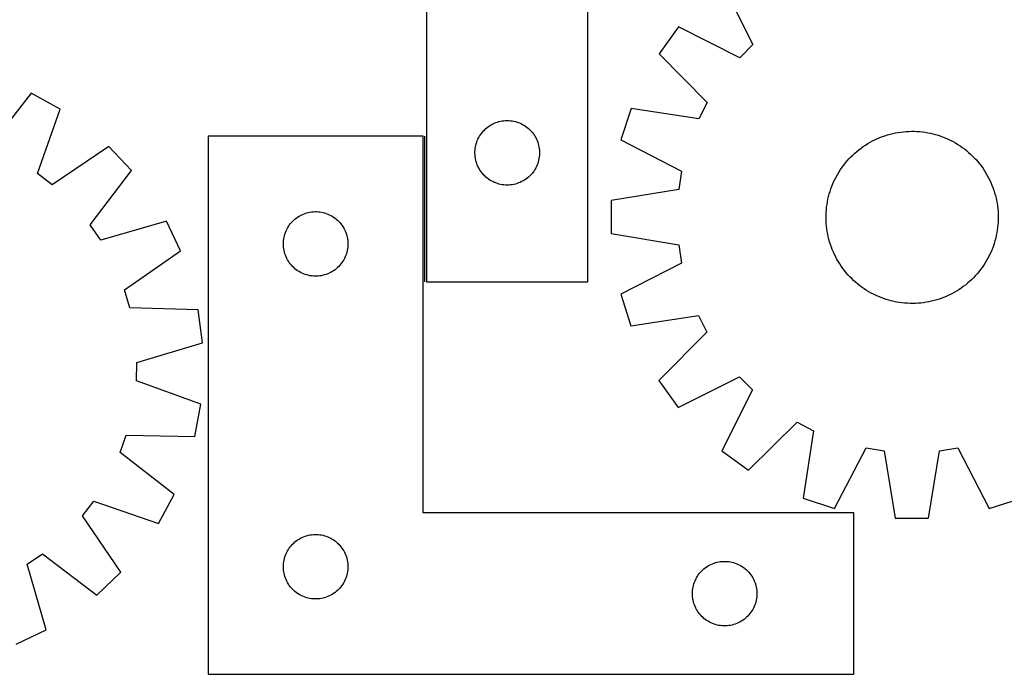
# Model space of a CAD drawing. Header units: millimetres. Extents: x 7 to 1493, y 7 to 2993.
# Tile 9 of 14: x 739 to 1196, y 2116 to 2420. Entities that reach past the tile are written whole.
import ezdxf

# ---------------------------------------------------------------- set-up
doc = ezdxf.new("R2010")
doc.units = ezdxf.units.MM
doc.layers.add('COMMON', color=5, linetype='CONTINUOUS', true_color=0x0000ff)
doc.layers.add('CUT', color=7, linetype='CONTINUOUS', true_color=0x000000)

msp = doc.modelspace()

# ---------------------------------------------------------------- linework, layer by layer
at = {"layer": 'COMMON'}
msp.add_line((927.030611, 2297.918968), (927.030611, 2365.574297), dxfattribs=at)
at = {"layer": 'CUT'}
for p, q in [((927.780611, 2597.918968), (927.780611, 2297.918968)), ((1002.780611, 2297.918968), (1002.780611, 2497.918968)), ((1065.09882, 2436.559173), (1079.337841, 2408.165071)), ((1044.90081, 2416.397173), (1035.846014, 2403.957671)), ((1073.269457, 2402.107506), (1044.90081, 2416.397173)), ((1079.337841, 2408.165071), (1073.269457, 2402.107506)), ((1035.846014, 2403.957671), (1058.162388, 2381.353375)), ((744.064818, 2385.607303), (724.576842, 2360.523573)), ((757.582737, 2378.259078), (744.064818, 2385.607303)), ((1022.866965, 2378.540942), (1018.09936, 2363.912186)), ((1054.262902, 2373.717055), (1022.866965, 2378.540942)), ((1058.162388, 2381.353375), (1054.262902, 2373.717055)), ((747.130209, 2348.263755), (757.582737, 2378.259078)), ((955.378329, 2369.185947), (955.971469, 2369.680765)), ((955.971469, 2369.680765), (956.589294, 2370.144393)), ((956.589294, 2370.144393), (957.230168, 2370.575602)), ((957.230168, 2370.575602), (957.89239, 2370.973247)), ((957.89239, 2370.973247), (958.574204, 2371.336274)), ((958.574204, 2371.336274), (959.273802, 2371.663722)), ((959.273802, 2371.663722), (959.98933, 2371.95472)), ((959.98933, 2371.95472), (960.718888, 2372.208499)), ((960.718888, 2372.208499), (961.460544, 2372.424384)), ((961.460544, 2372.424384), (962.21233, 2372.601803)), ((962.21233, 2372.601803), (962.972252, 2372.740287)), ((962.972252, 2372.740287), (963.738296, 2372.839466)), ((963.738296, 2372.839466), (964.50843, 2372.89908)), ((964.50843, 2372.89908), (965.280611, 2372.918968)), ((965.280611, 2372.918968), (966.052792, 2372.89908)), ((966.052792, 2372.89908), (966.822926, 2372.839466)), ((966.822926, 2372.839466), (967.588969, 2372.740287)), ((967.588969, 2372.740287), (968.348892, 2372.601803)), ((968.348892, 2372.601803), (969.100678, 2372.424384)), ((969.100678, 2372.424384), (969.842333, 2372.208499)), ((969.842333, 2372.208499), (970.571892, 2371.95472)), ((970.571892, 2371.95472), (971.287419, 2371.663722)), ((971.287419, 2371.663722), (971.987018, 2371.336274)), ((971.987018, 2371.336274), (972.668832, 2370.973247)), ((972.668832, 2370.973247), (973.331054, 2370.575602)), ((973.331054, 2370.575602), (973.971927, 2370.144393)), ((973.971927, 2370.144393), (974.589753, 2369.680765)), ((974.589753, 2369.680765), (975.182893, 2369.185947)), ((926.28061, 2365.574297), (826.28061, 2365.574297)), ((826.28061, 2365.574297), (826.28061, 2115.574297)), ((926.28061, 2190.574297), (926.28061, 2365.574297)), ((951.695077, 2364.277684), (952.040429, 2364.968619)), ((952.040429, 2364.968619), (952.420891, 2365.64086)), ((952.420891, 2365.64086), (952.835456, 2366.292624)), ((952.835456, 2366.292624), (953.283022, 2366.922182)), ((953.283022, 2366.922182), (953.762404, 2367.527866)), ((953.762404, 2367.527866), (954.27233, 2368.108068)), ((954.27233, 2368.108068), (954.811449, 2368.661251)), ((954.811449, 2368.661251), (955.378329, 2369.185947)), ((975.182893, 2369.185947), (975.749773, 2368.661251)), ((975.749773, 2368.661251), (976.288891, 2368.108068)), ((976.288891, 2368.108068), (976.798818, 2367.527866)), ((976.798818, 2367.527866), (977.278199, 2366.922182)), ((977.278199, 2366.922182), (977.725766, 2366.292624)), ((977.725766, 2366.292624), (978.14033, 2365.64086)), ((978.14033, 2365.64086), (978.520793, 2364.968619)), ((978.520793, 2364.968619), (978.866145, 2364.277684)), ((1137.250211, 2364.50965), (1138.407769, 2364.998595)), ((1138.407769, 2364.998595), (1139.580113, 2365.450939)), ((1139.580113, 2365.450939), (1140.766088, 2365.866235)), ((1140.766088, 2365.866235), (1141.964522, 2366.244074)), ((1141.964522, 2366.244074), (1143.174233, 2366.584083)), ((1143.174233, 2366.584083), (1144.394027, 2366.885926)), ((1144.394027, 2366.885926), (1145.6227, 2367.149306)), ((1145.6227, 2367.149306), (1146.85904, 2367.373962)), ((1146.85904, 2367.373962), (1148.101827, 2367.559673)), ((1148.101827, 2367.559673), (1149.349833, 2367.706255)), ((1149.349833, 2367.706255), (1150.601828, 2367.813564)), ((1150.601828, 2367.813564), (1151.856576, 2367.881495)), ((1151.856576, 2367.881495), (1153.112839, 2367.909979)), ((1153.112839, 2367.909979), (1154.369376, 2367.898988)), ((1154.369376, 2367.898988), (1155.624948, 2367.848535)), ((1155.624948, 2367.848535), (1156.878316, 2367.758668)), ((1156.878316, 2367.758668), (1158.128243, 2367.629475)), ((1158.128243, 2367.629475), (1159.373494, 2367.461086)), ((1159.373494, 2367.461086), (1160.612842, 2367.253665)), ((1160.612842, 2367.253665), (1161.845063, 2367.007418)), ((1161.845063, 2367.007418), (1163.068942, 2366.722588)), ((1163.068942, 2366.722588), (1164.28327, 2366.399454)), ((1164.28327, 2366.399454), (1165.486848, 2366.038338)), ((1165.486848, 2366.038338), (1166.67849, 2365.639594)), ((1166.67849, 2365.639594), (1167.857019, 2365.203617)), ((1167.857019, 2365.203617), (1169.021272, 2364.730836)), ((780.215596, 2360.874616), (753.93013, 2343.040687)), ((790.801174, 2349.708772), (780.215596, 2360.874616)), ((950.404771, 2359.844944), (950.523642, 2360.60818)), ((950.523642, 2360.60818), (950.681645, 2361.364284)), ((950.681645, 2361.364284), (950.878363, 2362.111253)), ((950.878363, 2362.111253), (951.113272, 2362.847104)), ((951.113272, 2362.847104), (951.385751, 2363.569887)), ((951.385751, 2363.569887), (951.695077, 2364.277684)), ((978.866145, 2364.277684), (979.17547, 2363.569887)), ((979.17547, 2363.569887), (979.447949, 2362.847104)), ((979.447949, 2362.847104), (979.682859, 2362.111253)), ((979.682859, 2362.111253), (979.879576, 2361.364284)), ((979.879576, 2361.364284), (980.03758, 2360.60818)), ((980.03758, 2360.60818), (980.156451, 2359.844944)), ((1018.09936, 2363.912186), (1046.308605, 2349.310362)), ((1129.655181, 2360.107164), (1130.678201, 2360.836847)), ((1130.678201, 2360.836847), (1131.723636, 2361.534036)), ((1131.723636, 2361.534036), (1132.790455, 2362.198043)), ((1132.790455, 2362.198043), (1133.877603, 2362.828213)), ((1133.877603, 2362.828213), (1134.98401, 2363.423923)), ((1134.98401, 2363.423923), (1136.108583, 2363.984587)), ((1136.108583, 2363.984587), (1137.250211, 2364.50965)), ((1169.021272, 2364.730836), (1170.1701, 2364.221719)), ((1170.1701, 2364.221719), (1171.30237, 2363.676767)), ((1171.30237, 2363.676767), (1172.416963, 2363.096518)), ((1172.416963, 2363.096518), (1173.512781, 2362.481546)), ((1173.512781, 2362.481546), (1174.588741, 2361.832457)), ((1174.588741, 2361.832457), (1175.643782, 2361.149891)), ((1175.643782, 2361.149891), (1176.676862, 2360.434523)), ((1176.676862, 2360.434523), (1177.686962, 2359.687057)), ((950.285584, 2358.305187), (950.325348, 2359.0766)), ((950.285584, 2357.532749), (950.285584, 2358.305187)), ((950.325348, 2356.761336), (950.285584, 2357.532749)), ((950.325348, 2359.0766), (950.404771, 2359.844944)), ((950.404771, 2355.992993), (950.325348, 2356.761336)), ((950.523642, 2355.229757), (950.404771, 2355.992993)), ((980.156451, 2355.992993), (980.03758, 2355.229757)), ((980.156451, 2359.844944), (980.235874, 2359.0766)), ((980.235874, 2356.761336), (980.156451, 2355.992993)), ((980.235874, 2359.0766), (980.275638, 2358.305187)), ((980.275638, 2357.532749), (980.235874, 2356.761336)), ((980.275638, 2358.305187), (980.275638, 2357.532749)), ((1124.042644, 2355.089174), (1124.910814, 2355.997627)), ((1124.910814, 2355.997627), (1125.807092, 2356.878362)), ((1125.807092, 2356.878362), (1126.730591, 2357.73051)), ((1126.730591, 2357.73051), (1127.680402, 2358.553229)), ((1127.680402, 2358.553229), (1128.655586, 2359.345708)), ((1128.655586, 2359.345708), (1129.655181, 2360.107164)), ((1177.686962, 2359.687057), (1178.673085, 2358.908233)), ((1178.673085, 2358.908233), (1179.634258, 2358.098818)), ((1179.634258, 2358.098818), (1180.569533, 2357.259611)), ((1180.569533, 2357.259611), (1181.477986, 2356.39144)), ((1181.477986, 2356.39144), (1182.358721, 2355.495163)), ((950.681645, 2354.473652), (950.523642, 2355.229757)), ((950.878363, 2353.726684), (950.681645, 2354.473652)), ((951.113272, 2352.990832), (950.878363, 2353.726684)), ((951.385751, 2352.26805), (951.113272, 2352.990832)), ((951.695077, 2351.560252), (951.385751, 2352.26805)), ((952.040429, 2350.869317), (951.695077, 2351.560252)), ((978.866145, 2351.560252), (978.520793, 2350.869317)), ((979.17547, 2352.26805), (978.866145, 2351.560252)), ((979.447949, 2352.990832), (979.17547, 2352.26805)), ((979.682859, 2353.726684), (979.447949, 2352.990832)), ((979.879576, 2354.473652), (979.682859, 2353.726684)), ((980.03758, 2355.229757), (979.879576, 2354.473652)), ((1120.152363, 2350.163423), (1120.867732, 2351.196503)), ((1120.867732, 2351.196503), (1121.615197, 2352.206603)), ((1121.615197, 2352.206603), (1122.394022, 2353.192727)), ((1122.394022, 2353.192727), (1123.203437, 2354.1539)), ((1123.203437, 2354.1539), (1124.042644, 2355.089174)), ((1182.358721, 2355.495163), (1183.210868, 2354.571663)), ((1183.210868, 2354.571663), (1184.033587, 2353.621853)), ((1184.033587, 2353.621853), (1184.826066, 2352.646669)), ((1184.826066, 2352.646669), (1185.587523, 2351.647073)), ((1185.587523, 2351.647073), (1186.317206, 2350.624053)), ((753.93013, 2343.040687), (747.130209, 2348.263755)), ((771.591165, 2324.411533), (790.801174, 2349.708772)), ((952.420891, 2350.197076), (952.040429, 2350.869317)), ((952.835456, 2349.545312), (952.420891, 2350.197076)), ((953.283022, 2348.915754), (952.835456, 2349.545312)), ((953.762404, 2348.31007), (953.283022, 2348.915754)), ((954.27233, 2347.729868), (953.762404, 2348.31007)), ((954.811449, 2347.176685), (954.27233, 2347.729868)), ((955.378329, 2346.651989), (954.811449, 2347.176685)), ((955.971469, 2346.157171), (955.378329, 2346.651989)), ((975.182893, 2346.651989), (974.589753, 2346.157171)), ((975.749773, 2347.176685), (975.182893, 2346.651989)), ((976.288891, 2347.729868), (975.749773, 2347.176685)), ((976.798818, 2348.31007), (976.288891, 2347.729868)), ((977.278199, 2348.915754), (976.798818, 2348.31007)), ((977.725766, 2349.545312), (977.278199, 2348.915754)), ((978.14033, 2350.197076), (977.725766, 2349.545312)), ((978.520793, 2350.869317), (978.14033, 2350.197076)), ((1046.308605, 2349.310362), (1044.959726, 2340.842783)), ((1117.625488, 2345.822011), (1118.205736, 2346.936605)), ((1118.205736, 2346.936605), (1118.820708, 2348.032422)), ((1118.820708, 2348.032422), (1119.469798, 2349.108382)), ((1119.469798, 2349.108382), (1120.152363, 2350.163423)), ((1186.317206, 2350.624053), (1187.014395, 2349.578618)), ((1187.014395, 2349.578618), (1187.678402, 2348.5118)), ((1187.678402, 2348.5118), (1188.308572, 2347.424651)), ((1188.308572, 2347.424651), (1188.904282, 2346.318244)), ((956.589294, 2345.693543), (955.971469, 2346.157171)), ((957.230168, 2345.262335), (956.589294, 2345.693543)), ((957.89239, 2344.86469), (957.230168, 2345.262335)), ((958.574204, 2344.501662), (957.89239, 2344.86469)), ((959.273802, 2344.174215), (958.574204, 2344.501662)), ((959.98933, 2343.883216), (959.273802, 2344.174215)), ((960.718888, 2343.629437), (959.98933, 2343.883216)), ((961.460544, 2343.413552), (960.718888, 2343.629437)), ((962.21233, 2343.236133), (961.460544, 2343.413552)), ((962.972252, 2343.09765), (962.21233, 2343.236133)), ((963.738296, 2342.99847), (962.972252, 2343.09765)), ((964.50843, 2342.938857), (963.738296, 2342.99847)), ((965.280611, 2342.918968), (964.50843, 2342.938857)), ((966.052792, 2342.938857), (965.280611, 2342.918968)), ((966.822926, 2342.99847), (966.052792, 2342.938857)), ((967.588969, 2343.09765), (966.822926, 2342.99847)), ((968.348892, 2343.236133), (967.588969, 2343.09765)), ((969.100678, 2343.413552), (968.348892, 2343.236133)), ((969.842333, 2343.629437), (969.100678, 2343.413552)), ((970.571892, 2343.883216), (969.842333, 2343.629437)), ((971.287419, 2344.174215), (970.571892, 2343.883216)), ((971.987018, 2344.501662), (971.287419, 2344.174215)), ((972.668832, 2344.86469), (971.987018, 2344.501662)), ((973.331054, 2345.262335), (972.668832, 2344.86469)), ((973.971927, 2345.693543), (973.331054, 2345.262335)), ((974.589753, 2346.157171), (973.971927, 2345.693543)), ((1115.66266, 2341.198131), (1116.098638, 2342.37666)), ((1116.098638, 2342.37666), (1116.571418, 2343.540913)), ((1116.571418, 2343.540913), (1117.080536, 2344.689742)), ((1117.080536, 2344.689742), (1117.625488, 2345.822011)), ((1188.904282, 2346.318244), (1189.464946, 2345.193672)), ((1189.464946, 2345.193672), (1189.990009, 2344.052043)), ((1189.990009, 2344.052043), (1190.478954, 2342.894486)), ((1190.478954, 2342.894486), (1190.931298, 2341.722141)), ((1044.959726, 2340.842783), (1013.609753, 2335.728694)), ((1114.294836, 2336.364705), (1114.579667, 2337.588583)), ((1114.579667, 2337.588583), (1114.9028, 2338.802911)), ((1114.9028, 2338.802911), (1115.263917, 2340.00649)), ((1115.263917, 2340.00649), (1115.66266, 2341.198131)), ((1190.931298, 2341.722141), (1191.346594, 2340.536167)), ((1191.346594, 2340.536167), (1191.724433, 2339.337732)), ((1191.724433, 2339.337732), (1192.064442, 2338.128021)), ((1192.064442, 2338.128021), (1192.366285, 2336.908227)), ((1013.609753, 2335.728694), (1013.596025, 2320.34265)), ((1113.672779, 2332.647884), (1113.841168, 2333.893136)), ((1113.841168, 2333.893136), (1114.048589, 2335.132484)), ((1114.048589, 2335.132484), (1114.294836, 2336.364705)), ((1192.366285, 2336.908227), (1192.629665, 2335.679554)), ((1192.629665, 2335.679554), (1192.854321, 2334.443214)), ((1192.854321, 2334.443214), (1193.040032, 2333.200428)), ((1193.040032, 2333.200428), (1193.186614, 2331.952421)), ((867.906954, 2328.019452), (868.558718, 2328.434016)), ((868.558718, 2328.434016), (869.230959, 2328.814479)), ((869.230959, 2328.814479), (869.921894, 2329.159831)), ((869.921894, 2329.159831), (870.629691, 2329.469156)), ((870.629691, 2329.469156), (871.352474, 2329.741635)), ((871.352474, 2329.741635), (872.088325, 2329.976545)), ((872.088325, 2329.976545), (872.835294, 2330.173262)), ((872.835294, 2330.173262), (873.591398, 2330.331266)), ((873.591398, 2330.331266), (874.354634, 2330.450137)), ((874.354634, 2330.450137), (875.122978, 2330.52956)), ((875.122978, 2330.52956), (875.894391, 2330.569324)), ((875.894391, 2330.569324), (876.666829, 2330.569324)), ((876.666829, 2330.569324), (877.438242, 2330.52956)), ((877.438242, 2330.52956), (878.206585, 2330.450137)), ((878.206585, 2330.450137), (878.969821, 2330.331266)), ((878.969821, 2330.331266), (879.725926, 2330.173262)), ((879.725926, 2330.173262), (880.472894, 2329.976545)), ((880.472894, 2329.976545), (881.208746, 2329.741635)), ((881.208746, 2329.741635), (881.931528, 2329.469156)), ((881.931528, 2329.469156), (882.639326, 2329.159831)), ((882.639326, 2329.159831), (883.330261, 2328.814479)), ((883.330261, 2328.814479), (884.002502, 2328.434016)), ((884.002502, 2328.434016), (884.654266, 2328.019452)), ((1113.392276, 2327.63248), (1113.403266, 2328.889017)), ((1113.403266, 2328.889017), (1113.45372, 2330.14459)), ((1113.45372, 2330.14459), (1113.543587, 2331.397957)), ((1113.543587, 2331.397957), (1113.672779, 2332.647884)), ((1193.186614, 2331.952421), (1193.293923, 2330.700426)), ((1193.293923, 2330.700426), (1193.361853, 2329.445678)), ((1193.361853, 2329.445678), (1193.390337, 2328.189416)), ((776.444258, 2317.342809), (771.591165, 2324.411533)), ((806.954208, 2326.181228), (776.444258, 2317.342809)), ((813.571256, 2312.290756), (806.954208, 2326.181228)), ((863.623976, 2323.62474), (864.055185, 2324.265613)), ((864.055185, 2324.265613), (864.518813, 2324.883439)), ((864.518813, 2324.883439), (865.013631, 2325.476579)), ((865.013631, 2325.476579), (865.538327, 2326.043459)), ((865.538327, 2326.043459), (866.09151, 2326.582577)), ((866.09151, 2326.582577), (866.671712, 2327.092503)), ((866.671712, 2327.092503), (867.277396, 2327.571885)), ((867.277396, 2327.571885), (867.906954, 2328.019452)), ((884.654266, 2328.019452), (885.283824, 2327.571885)), ((885.283824, 2327.571885), (885.889508, 2327.092503)), ((885.889508, 2327.092503), (886.46971, 2326.582577)), ((886.46971, 2326.582577), (887.022893, 2326.043459)), ((887.022893, 2326.043459), (887.547589, 2325.476579)), ((887.547589, 2325.476579), (888.042407, 2324.883439)), ((888.042407, 2324.883439), (888.506035, 2324.265613)), ((888.506035, 2324.265613), (888.937243, 2323.62474)), ((1113.42076, 2326.376218), (1113.392276, 2327.63248)), ((1113.48869, 2325.12147), (1113.42076, 2326.376218)), ((1113.595999, 2323.869475), (1113.48869, 2325.12147)), ((1113.742581, 2322.621468), (1113.595999, 2323.869475)), ((1193.239026, 2324.423938), (1193.109834, 2323.174012)), ((1193.328893, 2325.677306), (1193.239026, 2324.423938)), ((1193.379347, 2326.932878), (1193.328893, 2325.677306)), ((1193.390337, 2328.189416), (1193.379347, 2326.932878)), ((861.597775, 2318.642578), (861.775194, 2319.394364)), ((861.775194, 2319.394364), (861.991079, 2320.136019)), ((861.991079, 2320.136019), (862.244858, 2320.865578)), ((862.244858, 2320.865578), (862.535856, 2321.581105)), ((862.535856, 2321.581105), (862.863304, 2322.280704)), ((862.863304, 2322.280704), (863.226331, 2322.962518)), ((863.226331, 2322.962518), (863.623976, 2323.62474)), ((888.937243, 2323.62474), (889.334888, 2322.962518)), ((889.334888, 2322.962518), (889.697916, 2322.280704)), ((889.697916, 2322.280704), (890.025363, 2321.581105)), ((890.025363, 2321.581105), (890.316362, 2320.865578)), ((890.316362, 2320.865578), (890.570141, 2320.136019)), ((890.570141, 2320.136019), (890.786026, 2319.394364)), ((890.786026, 2319.394364), (890.963445, 2318.642578)), ((1013.596025, 2320.34265), (1044.936822, 2315.172626)), ((1113.928292, 2321.378682), (1113.742581, 2322.621468)), ((1114.152948, 2320.142342), (1113.928292, 2321.378682)), ((1114.416328, 2318.913668), (1114.152948, 2320.142342)), ((1192.487777, 2319.457191), (1192.202946, 2318.233313)), ((1192.734024, 2320.689412), (1192.487777, 2319.457191)), ((1192.941445, 2321.92876), (1192.734024, 2320.689412)), ((1193.109834, 2323.174012), (1192.941445, 2321.92876)), ((861.28061, 2315.574297), (861.300498, 2316.346478)), ((861.300498, 2314.802115), (861.28061, 2315.574297)), ((861.300498, 2316.346478), (861.360112, 2317.116612)), ((861.360112, 2314.031982), (861.300498, 2314.802115)), ((861.360112, 2317.116612), (861.459291, 2317.882655)), ((861.459291, 2317.882655), (861.597775, 2318.642578)), ((890.963445, 2318.642578), (891.101928, 2317.882655)), ((891.101928, 2317.882655), (891.201108, 2317.116612)), ((891.201108, 2317.116612), (891.260721, 2316.346478)), ((891.260721, 2314.802115), (891.201108, 2314.031982)), ((891.260721, 2316.346478), (891.28061, 2315.574297)), ((891.28061, 2315.574297), (891.260721, 2314.802115)), ((1044.936822, 2315.172626), (1046.270589, 2306.702653)), ((1114.718171, 2317.693874), (1114.416328, 2318.913668)), ((1115.05818, 2316.484163), (1114.718171, 2317.693874)), ((1115.436019, 2315.285729), (1115.05818, 2316.484163)), ((1115.851315, 2314.099754), (1115.436019, 2315.285729)), ((1191.119953, 2314.623764), (1190.683976, 2313.445235)), ((1191.518697, 2315.815406), (1191.119953, 2314.623764)), ((1191.879813, 2317.018985), (1191.518697, 2315.815406)), ((1192.202946, 2318.233313), (1191.879813, 2317.018985)), ((787.484175, 2294.167871), (813.571256, 2312.290756)), ((861.459291, 2313.265938), (861.360112, 2314.031982)), ((861.597775, 2312.506016), (861.459291, 2313.265938)), ((861.775194, 2311.75423), (861.597775, 2312.506016)), ((861.991079, 2311.012574), (861.775194, 2311.75423)), ((862.244858, 2310.283015), (861.991079, 2311.012574)), ((862.535856, 2309.567488), (862.244858, 2310.283015)), ((890.316362, 2310.283015), (890.025363, 2309.567488)), ((890.570141, 2311.012574), (890.316362, 2310.283015)), ((890.786026, 2311.75423), (890.570141, 2311.012574)), ((890.963445, 2312.506016), (890.786026, 2311.75423)), ((891.101928, 2313.265938), (890.963445, 2312.506016)), ((891.201108, 2314.031982), (891.101928, 2313.265938)), ((1116.303659, 2312.92741), (1115.851315, 2314.099754)), ((1116.792604, 2311.769852), (1116.303659, 2312.92741)), ((1117.317667, 2310.628224), (1116.792604, 2311.769852)), ((1117.878331, 2309.503651), (1117.317667, 2310.628224)), ((1189.157126, 2309.999884), (1188.576877, 2308.885291)), ((1189.702077, 2311.132154), (1189.157126, 2309.999884)), ((1190.211195, 2312.280982), (1189.702077, 2311.132154)), ((1190.683976, 2313.445235), (1190.211195, 2312.280982)), ((862.863304, 2308.86789), (862.535856, 2309.567488)), ((863.226331, 2308.186076), (862.863304, 2308.86789)), ((863.623976, 2307.523854), (863.226331, 2308.186076)), ((864.055185, 2306.88298), (863.623976, 2307.523854)), ((864.518813, 2306.265155), (864.055185, 2306.88298)), ((865.013631, 2305.672015), (864.518813, 2306.265155)), ((865.538327, 2305.105134), (865.013631, 2305.672015)), ((887.547589, 2305.672015), (887.022893, 2305.105134)), ((888.042407, 2306.265155), (887.547589, 2305.672015)), ((888.506035, 2306.88298), (888.042407, 2306.265155)), ((888.937243, 2307.523854), (888.506035, 2306.88298)), ((889.334888, 2308.186076), (888.937243, 2307.523854)), ((889.697916, 2308.86789), (889.334888, 2308.186076)), ((890.025363, 2309.567488), (889.697916, 2308.86789)), ((1046.270589, 2306.702653), (1018.035332, 2292.15119)), ((1118.474042, 2308.397245), (1117.878331, 2309.503651)), ((1119.104211, 2307.310096), (1118.474042, 2308.397245)), ((1119.768218, 2306.243277), (1119.104211, 2307.310096)), ((1120.465407, 2305.197842), (1119.768218, 2306.243277)), ((1186.63025, 2305.658473), (1185.914881, 2304.625393)), ((1187.312816, 2306.713513), (1186.63025, 2305.658473)), ((1187.961905, 2307.789473), (1187.312816, 2306.713513)), ((1188.576877, 2308.885291), (1187.961905, 2307.789473)), ((866.09151, 2304.566016), (865.538327, 2305.105134)), ((866.671712, 2304.05609), (866.09151, 2304.566016)), ((867.277396, 2303.576708), (866.671712, 2304.05609)), ((867.906954, 2303.129142), (867.277396, 2303.576708)), ((868.558718, 2302.714577), (867.906954, 2303.129142)), ((869.230959, 2302.334115), (868.558718, 2302.714577)), ((869.921894, 2301.988763), (869.230959, 2302.334115)), ((870.629691, 2301.679437), (869.921894, 2301.988763)), ((871.352474, 2301.406958), (870.629691, 2301.679437)), ((872.088325, 2301.172049), (871.352474, 2301.406958)), ((872.835294, 2300.975331), (872.088325, 2301.172049)), ((873.591398, 2300.817327), (872.835294, 2300.975331)), ((874.354634, 2300.698457), (873.591398, 2300.817327)), ((878.969821, 2300.817327), (878.206585, 2300.698457)), ((879.725926, 2300.975331), (878.969821, 2300.817327)), ((880.472894, 2301.172049), (879.725926, 2300.975331)), ((881.208746, 2301.406958), (880.472894, 2301.172049)), ((881.931528, 2301.679437), (881.208746, 2301.406958)), ((882.639326, 2301.988763), (881.931528, 2301.679437)), ((883.330261, 2302.334115), (882.639326, 2301.988763)), ((884.002502, 2302.714577), (883.330261, 2302.334115)), ((884.654266, 2303.129142), (884.002502, 2302.714577)), ((885.283824, 2303.576708), (884.654266, 2303.129142)), ((885.889508, 2304.05609), (885.283824, 2303.576708)), ((886.46971, 2304.566016), (885.889508, 2304.05609)), ((887.022893, 2305.105134), (886.46971, 2304.566016)), ((1121.19509, 2304.174822), (1120.465407, 2305.197842)), ((1121.956547, 2303.175227), (1121.19509, 2304.174822)), ((1122.749026, 2302.200043), (1121.956547, 2303.175227)), ((1123.571745, 2301.250233), (1122.749026, 2302.200043)), ((1124.423892, 2300.326733), (1123.571745, 2301.250233)), ((1183.579176, 2301.667996), (1182.739969, 2300.732721)), ((1184.388591, 2302.629169), (1183.579176, 2301.667996)), ((1185.167416, 2303.615292), (1184.388591, 2302.629169)), ((1185.914881, 2304.625393), (1185.167416, 2303.615292)), ((875.122978, 2300.619034), (874.354634, 2300.698457)), ((875.894391, 2300.57927), (875.122978, 2300.619034)), ((876.666829, 2300.57927), (875.894391, 2300.57927)), ((877.438242, 2300.619034), (876.666829, 2300.57927)), ((878.206585, 2300.698457), (877.438242, 2300.619034)), ((927.780611, 2297.918968), (1002.780611, 2297.918968)), ((1125.304627, 2299.430456), (1124.423892, 2300.326733)), ((1126.21308, 2298.562285), (1125.304627, 2299.430456)), ((1127.148355, 2297.723078), (1126.21308, 2298.562285)), ((1128.109528, 2296.913663), (1127.148355, 2297.723078)), ((1129.095651, 2296.134838), (1128.109528, 2296.913663)), ((1178.127027, 2296.476188), (1177.127432, 2295.714731)), ((1179.102211, 2297.268667), (1178.127027, 2296.476188)), ((1180.052022, 2298.091386), (1179.102211, 2297.268667)), ((1180.975521, 2298.943534), (1180.052022, 2298.091386)), ((1181.871799, 2299.824268), (1180.975521, 2298.943534)), ((1182.739969, 2300.732721), (1181.871799, 2299.824268)), ((789.915384, 2285.945427), (787.484175, 2294.167871)), ((1018.035332, 2292.15119), (1022.776825, 2277.513951)), ((1130.105751, 2295.387373), (1129.095651, 2296.134838)), ((1131.138832, 2294.672005), (1130.105751, 2295.387373)), ((1132.193872, 2293.989439), (1131.138832, 2294.672005)), ((1133.269832, 2293.340349), (1132.193872, 2293.989439)), ((1134.36565, 2292.725377), (1133.269832, 2293.340349)), ((1135.480243, 2292.145129), (1134.36565, 2292.725377)), ((1136.612513, 2291.600177), (1135.480243, 2292.145129)), ((1170.674031, 2291.837309), (1169.532402, 2291.312245)), ((1171.798603, 2292.397972), (1170.674031, 2291.837309)), ((1172.90501, 2292.993683), (1171.798603, 2292.397972)), ((1173.992159, 2293.623853), (1172.90501, 2292.993683)), ((1175.058977, 2294.28786), (1173.992159, 2293.623853)), ((1176.104412, 2294.985049), (1175.058977, 2294.28786)), ((1177.127432, 2295.714731), (1176.104412, 2294.985049)), ((1137.761341, 2291.09106), (1136.612513, 2291.600177)), ((1138.925594, 2290.618279), (1137.761341, 2291.09106)), ((1140.104123, 2290.182302), (1138.925594, 2290.618279)), ((1141.295765, 2289.783558), (1140.104123, 2290.182302)), ((1142.499344, 2289.422441), (1141.295765, 2289.783558)), ((1143.713671, 2289.099308), (1142.499344, 2289.422441)), ((1144.93755, 2288.814477), (1143.713671, 2289.099308)), ((1146.169771, 2288.56823), (1144.93755, 2288.814477)), ((1147.409119, 2288.36081), (1146.169771, 2288.56823)), ((1148.654371, 2288.19242), (1147.409119, 2288.36081)), ((1149.904297, 2288.063228), (1148.654371, 2288.19242)), ((1151.157665, 2287.973361), (1149.904297, 2288.063228)), ((1152.413237, 2287.922907), (1151.157665, 2287.973361)), ((1153.669774, 2287.911917), (1152.413237, 2287.922907)), ((1154.926037, 2287.940401), (1153.669774, 2287.911917)), ((1156.180785, 2288.008331), (1154.926037, 2287.940401)), ((1157.43278, 2288.11564), (1156.180785, 2288.008331)), ((1158.680786, 2288.262223), (1157.43278, 2288.11564)), ((1159.923573, 2288.447934), (1158.680786, 2288.262223)), ((1161.159913, 2288.67259), (1159.923573, 2288.447934)), ((1162.388586, 2288.935969), (1161.159913, 2288.67259)), ((1163.60838, 2289.237812), (1162.388586, 2288.935969)), ((1164.818091, 2289.577821), (1163.60838, 2289.237812)), ((1166.016525, 2289.95566), (1164.818091, 2289.577821)), ((1167.2025, 2290.370957), (1166.016525, 2289.95566)), ((1168.374845, 2290.8233), (1167.2025, 2290.370957)), ((1169.532402, 2291.312245), (1168.374845, 2290.8233)), ((821.663294, 2284.92317), (789.915384, 2285.945427)), ((823.664088, 2269.667766), (821.663294, 2284.92317)), ((1022.776825, 2277.513951), (1054.181321, 2282.281805)), ((1054.181321, 2282.281805), (1058.067173, 2274.638538)), ((1058.067173, 2274.638538), (1035.710498, 2252.074101)), ((793.25352, 2260.493229), (823.664088, 2269.667766)), ((793.024862, 2251.921935), (793.25352, 2260.493229)), ((822.903024, 2241.139068), (793.024862, 2251.921935)), ((1035.710498, 2252.074101), (1044.743082, 2239.618461)), ((1044.743082, 2239.618461), (1073.137184, 2253.857482)), ((1073.137184, 2253.857482), (1079.194748, 2247.789099)), ((1079.194748, 2247.789099), (1064.905081, 2219.420451)), ((820.091713, 2226.012036), (822.903024, 2241.139068)), ((1077.344583, 2210.365655), (1099.948879, 2232.682029)), ((1099.948879, 2232.682029), (1107.585199, 2228.782544)), ((1107.585199, 2228.782544), (1102.761313, 2197.386606)), ((785.468314, 2218.60279), (788.334456, 2226.683916)), ((788.334456, 2226.683916), (820.091713, 2226.012036)), ((810.552045, 2199.114814), (785.468314, 2218.60279)), ((1064.905081, 2219.420451), (1077.344583, 2210.365655)), ((1117.390068, 2192.619001), (1131.991892, 2220.828246)), ((1131.991892, 2220.828246), (1140.459471, 2219.479367)), ((1140.459471, 2219.479367), (1145.573561, 2188.129394)), ((1160.959605, 2188.115666), (1166.129629, 2219.456464)), ((1166.129629, 2219.456464), (1174.599602, 2220.79023)), ((1174.599602, 2220.79023), (1189.151064, 2192.554974)), ((767.985428, 2189.249502), (773.208497, 2196.049423)), ((773.208497, 2196.049423), (803.20382, 2185.596895)), ((803.20382, 2185.596895), (810.552045, 2199.114814)), ((1102.761313, 2197.386606), (1117.390068, 2192.619001)), ((1189.151064, 2192.554974), (1203.788304, 2197.296467)), ((785.819358, 2162.964036), (767.985428, 2189.249502)), ((1126.28061, 2190.574297), (926.28061, 2190.574297)), ((1126.28061, 2115.574297), (1126.28061, 2190.574297)), ((1145.573561, 2188.129394), (1160.959605, 2188.115666)), ((866.671712, 2177.092503), (867.277396, 2177.571885)), ((867.277396, 2177.571885), (867.906954, 2178.019452)), ((867.906954, 2178.019452), (868.558718, 2178.434016)), ((868.558718, 2178.434016), (869.230959, 2178.814479)), ((869.230959, 2178.814479), (869.921894, 2179.159831)), ((869.921894, 2179.159831), (870.629691, 2179.469156)), ((870.629691, 2179.469156), (871.352474, 2179.741635)), ((871.352474, 2179.741635), (872.088325, 2179.976545)), ((872.088325, 2179.976545), (872.835294, 2180.173262)), ((872.835294, 2180.173262), (873.591398, 2180.331266)), ((873.591398, 2180.331266), (874.354634, 2180.450137)), ((874.354634, 2180.450137), (875.122978, 2180.52956)), ((875.122978, 2180.52956), (875.894391, 2180.569324)), ((875.894391, 2180.569324), (876.666829, 2180.569324)), ((876.666829, 2180.569324), (877.438242, 2180.52956)), ((877.438242, 2180.52956), (878.206585, 2180.450137)), ((878.206585, 2180.450137), (878.969821, 2180.331266)), ((878.969821, 2180.331266), (879.725926, 2180.173262)), ((879.725926, 2180.173262), (880.472894, 2179.976545)), ((880.472894, 2179.976545), (881.208746, 2179.741635)), ((881.208746, 2179.741635), (881.931528, 2179.469156)), ((881.931528, 2179.469156), (882.639326, 2179.159831)), ((882.639326, 2179.159831), (883.330261, 2178.814479)), ((883.330261, 2178.814479), (884.002502, 2178.434016)), ((884.002502, 2178.434016), (884.654266, 2178.019452)), ((884.654266, 2178.019452), (885.283824, 2177.571885)), ((885.283824, 2177.571885), (885.889508, 2177.092503)), ((862.863304, 2172.280704), (863.226331, 2172.962518)), ((863.226331, 2172.962518), (863.623976, 2173.62474)), ((863.623976, 2173.62474), (864.055185, 2174.265613)), ((864.055185, 2174.265613), (864.518813, 2174.883439)), ((864.518813, 2174.883439), (865.013631, 2175.476579)), ((865.013631, 2175.476579), (865.538327, 2176.043459)), ((865.538327, 2176.043459), (866.09151, 2176.582577)), ((866.09151, 2176.582577), (866.671712, 2177.092503)), ((885.889508, 2177.092503), (886.46971, 2176.582577)), ((886.46971, 2176.582577), (887.022893, 2176.043459)), ((887.022893, 2176.043459), (887.547589, 2175.476579)), ((887.547589, 2175.476579), (888.042407, 2174.883439)), ((888.042407, 2174.883439), (888.506035, 2174.265613)), ((888.506035, 2174.265613), (888.937243, 2173.62474)), ((888.937243, 2173.62474), (889.334888, 2172.962518)), ((889.334888, 2172.962518), (889.697916, 2172.280704)), ((742.28755, 2166.735374), (749.356275, 2171.588467)), ((749.356275, 2171.588467), (774.653514, 2152.378458)), ((861.459291, 2167.882655), (861.597775, 2168.642578)), ((861.597775, 2168.642578), (861.775194, 2169.394364)), ((861.775194, 2169.394364), (861.991079, 2170.136019)), ((861.991079, 2170.136019), (862.244858, 2170.865578)), ((862.244858, 2170.865578), (862.535856, 2171.581105)), ((862.535856, 2171.581105), (862.863304, 2172.280704)), ((889.697916, 2172.280704), (890.025363, 2171.581105)), ((890.025363, 2171.581105), (890.316362, 2170.865578)), ((890.316362, 2170.865578), (890.570141, 2170.136019)), ((890.570141, 2170.136019), (890.786026, 2169.394364)), ((890.786026, 2169.394364), (890.963445, 2168.642578)), ((890.963445, 2168.642578), (891.101928, 2167.882655)), ((751.12597, 2136.225424), (742.28755, 2166.735374)), ((861.28061, 2165.574297), (861.300498, 2166.346478)), ((861.300498, 2164.802115), (861.28061, 2165.574297)), ((861.300498, 2166.346478), (861.360112, 2167.116612)), ((861.360112, 2164.031982), (861.300498, 2164.802115)), ((861.360112, 2167.116612), (861.459291, 2167.882655)), ((861.459291, 2163.265938), (861.360112, 2164.031982)), ((891.101928, 2167.882655), (891.201108, 2167.116612)), ((891.201108, 2164.031982), (891.101928, 2163.265938)), ((891.201108, 2167.116612), (891.260721, 2166.346478)), ((891.260721, 2164.802115), (891.201108, 2164.031982)), ((891.260721, 2166.346478), (891.28061, 2165.574297)), ((891.28061, 2165.574297), (891.260721, 2164.802115)), ((1055.013631, 2162.976579), (1055.538327, 2163.543459)), ((1055.538327, 2163.543459), (1056.09151, 2164.082577)), ((1056.09151, 2164.082577), (1056.671712, 2164.592503)), ((1056.671712, 2164.592503), (1057.277396, 2165.071885)), ((1057.277396, 2165.071885), (1057.906954, 2165.519452)), ((1057.906954, 2165.519452), (1058.558718, 2165.934016)), ((1058.558718, 2165.934016), (1059.230959, 2166.314479)), ((1059.230959, 2166.314479), (1059.921894, 2166.659831)), ((1059.921894, 2166.659831), (1060.629691, 2166.969156)), ((1060.629691, 2166.969156), (1061.352474, 2167.241635)), ((1061.352474, 2167.241635), (1062.088325, 2167.476545)), ((1062.088325, 2167.476545), (1062.835294, 2167.673262)), ((1062.835294, 2167.673262), (1063.591398, 2167.831266)), ((1063.591398, 2167.831266), (1064.354634, 2167.950137)), ((1064.354634, 2167.950137), (1065.122978, 2168.02956)), ((1065.122978, 2168.02956), (1065.894391, 2168.069324)), ((1065.894391, 2168.069324), (1066.666829, 2168.069324)), ((1066.666829, 2168.069324), (1067.438242, 2168.02956)), ((1067.438242, 2168.02956), (1068.206585, 2167.950137)), ((1068.206585, 2167.950137), (1068.969821, 2167.831266)), ((1068.969821, 2167.831266), (1069.725926, 2167.673262)), ((1069.725926, 2167.673262), (1070.472894, 2167.476545)), ((1070.472894, 2167.476545), (1071.208746, 2167.241635)), ((1071.208746, 2167.241635), (1071.931528, 2166.969156)), ((1071.931528, 2166.969156), (1072.639326, 2166.659831)), ((1072.639326, 2166.659831), (1073.330261, 2166.314479)), ((1073.330261, 2166.314479), (1074.002502, 2165.934016)), ((1074.002502, 2165.934016), (1074.654266, 2165.519452)), ((1074.654266, 2165.519452), (1075.283824, 2165.071885)), ((1075.283824, 2165.071885), (1075.889508, 2164.592503)), ((1075.889508, 2164.592503), (1076.46971, 2164.082577)), ((1076.46971, 2164.082577), (1077.022893, 2163.543459)), ((1077.022893, 2163.543459), (1077.547589, 2162.976579)), ((774.653514, 2152.378458), (785.819358, 2162.964036)), ((861.597775, 2162.506016), (861.459291, 2163.265938)), ((861.775194, 2161.75423), (861.597775, 2162.506016)), ((861.991079, 2161.012574), (861.775194, 2161.75423)), ((862.244858, 2160.283015), (861.991079, 2161.012574)), ((862.535856, 2159.567488), (862.244858, 2160.283015)), ((862.863304, 2158.86789), (862.535856, 2159.567488)), ((890.025363, 2159.567488), (889.697916, 2158.86789)), ((890.316362, 2160.283015), (890.025363, 2159.567488)), ((890.570141, 2161.012574), (890.316362, 2160.283015)), ((890.786026, 2161.75423), (890.570141, 2161.012574)), ((890.963445, 2162.506016), (890.786026, 2161.75423)), ((891.101928, 2163.265938), (890.963445, 2162.506016)), ((1052.244858, 2158.365578), (1052.535856, 2159.081105)), ((1052.535856, 2159.081105), (1052.863304, 2159.780704)), ((1052.863304, 2159.780704), (1053.226331, 2160.462518)), ((1053.226331, 2160.462518), (1053.623976, 2161.12474)), ((1053.623976, 2161.12474), (1054.055185, 2161.765613)), ((1054.055185, 2161.765613), (1054.518813, 2162.383439)), ((1054.518813, 2162.383439), (1055.013631, 2162.976579)), ((1077.547589, 2162.976579), (1078.042407, 2162.383439)), ((1078.042407, 2162.383439), (1078.506035, 2161.765613)), ((1078.506035, 2161.765613), (1078.937243, 2161.12474)), ((1078.937243, 2161.12474), (1079.334888, 2160.462518)), ((1079.334888, 2160.462518), (1079.697916, 2159.780704)), ((1079.697916, 2159.780704), (1080.025363, 2159.081105)), ((1080.025363, 2159.081105), (1080.316362, 2158.365578)), ((863.226331, 2158.186076), (862.863304, 2158.86789)), ((863.623976, 2157.523854), (863.226331, 2158.186076)), ((864.055185, 2156.88298), (863.623976, 2157.523854)), ((864.518813, 2156.265155), (864.055185, 2156.88298)), ((865.013631, 2155.672015), (864.518813, 2156.265155)), ((865.538327, 2155.105134), (865.013631, 2155.672015)), ((866.09151, 2154.566016), (865.538327, 2155.105134)), ((866.671712, 2154.05609), (866.09151, 2154.566016)), ((886.46971, 2154.566016), (885.889508, 2154.05609)), ((887.022893, 2155.105134), (886.46971, 2154.566016)), ((887.547589, 2155.672015), (887.022893, 2155.105134)), ((888.042407, 2156.265155), (887.547589, 2155.672015)), ((888.506035, 2156.88298), (888.042407, 2156.265155)), ((888.937243, 2157.523854), (888.506035, 2156.88298)), ((889.334888, 2158.186076), (888.937243, 2157.523854)), ((889.697916, 2158.86789), (889.334888, 2158.186076)), ((1051.300498, 2153.846478), (1051.360112, 2154.616612)), ((1051.360112, 2154.616612), (1051.459291, 2155.382655)), ((1051.459291, 2155.382655), (1051.597775, 2156.142578)), ((1051.597775, 2156.142578), (1051.775194, 2156.894364)), ((1051.775194, 2156.894364), (1051.991079, 2157.636019)), ((1051.991079, 2157.636019), (1052.244858, 2158.365578)), ((1080.316362, 2158.365578), (1080.570141, 2157.636019)), ((1080.570141, 2157.636019), (1080.786026, 2156.894364)), ((1080.786026, 2156.894364), (1080.963445, 2156.142578)), ((1080.963445, 2156.142578), (1081.101928, 2155.382655)), ((1081.101928, 2155.382655), (1081.201108, 2154.616612)), ((1081.201108, 2154.616612), (1081.260721, 2153.846478)), ((867.277396, 2153.576708), (866.671712, 2154.05609)), ((867.906954, 2153.129142), (867.277396, 2153.576708)), ((868.558718, 2152.714577), (867.906954, 2153.129142)), ((869.230959, 2152.334115), (868.558718, 2152.714577)), ((869.921894, 2151.988763), (869.230959, 2152.334115)), ((870.629691, 2151.679437), (869.921894, 2151.988763)), ((871.352474, 2151.406958), (870.629691, 2151.679437)), ((872.088325, 2151.172049), (871.352474, 2151.406958)), ((872.835294, 2150.975331), (872.088325, 2151.172049)), ((873.591398, 2150.817327), (872.835294, 2150.975331)), ((874.354634, 2150.698457), (873.591398, 2150.817327)), ((875.122978, 2150.619034), (874.354634, 2150.698457)), ((875.894391, 2150.57927), (875.122978, 2150.619034)), ((876.666829, 2150.57927), (875.894391, 2150.57927)), ((877.438242, 2150.619034), (876.666829, 2150.57927)), ((878.206585, 2150.698457), (877.438242, 2150.619034)), ((878.969821, 2150.817327), (878.206585, 2150.698457)), ((879.725926, 2150.975331), (878.969821, 2150.817327)), ((880.472894, 2151.172049), (879.725926, 2150.975331)), ((881.208746, 2151.406958), (880.472894, 2151.172049)), ((881.931528, 2151.679437), (881.208746, 2151.406958)), ((882.639326, 2151.988763), (881.931528, 2151.679437)), ((883.330261, 2152.334115), (882.639326, 2151.988763)), ((884.002502, 2152.714577), (883.330261, 2152.334115)), ((884.654266, 2153.129142), (884.002502, 2152.714577)), ((885.283824, 2153.576708), (884.654266, 2153.129142)), ((885.889508, 2154.05609), (885.283824, 2153.576708)), ((1051.28061, 2153.074297), (1051.300498, 2153.846478)), ((1051.300498, 2152.302115), (1051.28061, 2153.074297)), ((1051.360112, 2151.531982), (1051.300498, 2152.302115)), ((1051.459291, 2150.765938), (1051.360112, 2151.531982)), ((1051.597775, 2150.006016), (1051.459291, 2150.765938)), ((1051.775194, 2149.25423), (1051.597775, 2150.006016)), ((1080.963445, 2150.006016), (1080.786026, 2149.25423)), ((1081.101928, 2150.765938), (1080.963445, 2150.006016)), ((1081.201108, 2151.531982), (1081.101928, 2150.765938)), ((1081.260721, 2152.302115), (1081.201108, 2151.531982)), ((1081.260721, 2153.846478), (1081.28061, 2153.074297)), ((1081.28061, 2153.074297), (1081.260721, 2152.302115)), ((1051.991079, 2148.512574), (1051.775194, 2149.25423)), ((1052.244858, 2147.783015), (1051.991079, 2148.512574)), ((1052.535856, 2147.067488), (1052.244858, 2147.783015)), ((1052.863304, 2146.36789), (1052.535856, 2147.067488)), ((1053.226331, 2145.686076), (1052.863304, 2146.36789)), ((1053.623976, 2145.023854), (1053.226331, 2145.686076)), ((1079.334888, 2145.686076), (1078.937243, 2145.023854)), ((1079.697916, 2146.36789), (1079.334888, 2145.686076)), ((1080.025363, 2147.067488), (1079.697916, 2146.36789)), ((1080.316362, 2147.783015), (1080.025363, 2147.067488)), ((1080.570141, 2148.512574), (1080.316362, 2147.783015)), ((1080.786026, 2149.25423), (1080.570141, 2148.512574)), ((1054.055185, 2144.38298), (1053.623976, 2145.023854)), ((1054.518813, 2143.765155), (1054.055185, 2144.38298)), ((1055.013631, 2143.172015), (1054.518813, 2143.765155)), ((1055.538327, 2142.605134), (1055.013631, 2143.172015)), ((1056.09151, 2142.066016), (1055.538327, 2142.605134)), ((1056.671712, 2141.55609), (1056.09151, 2142.066016)), ((1057.277396, 2141.076708), (1056.671712, 2141.55609)), ((1057.906954, 2140.629142), (1057.277396, 2141.076708)), ((1075.283824, 2141.076708), (1074.654266, 2140.629142)), ((1075.889508, 2141.55609), (1075.283824, 2141.076708)), ((1076.46971, 2142.066016), (1075.889508, 2141.55609)), ((1077.022893, 2142.605134), (1076.46971, 2142.066016)), ((1077.547589, 2143.172015), (1077.022893, 2142.605134)), ((1078.042407, 2143.765155), (1077.547589, 2143.172015)), ((1078.506035, 2144.38298), (1078.042407, 2143.765155)), ((1078.937243, 2145.023854), (1078.506035, 2144.38298)), ((737.235498, 2129.608376), (751.12597, 2136.225424)), ((1058.558718, 2140.214577), (1057.906954, 2140.629142)), ((1059.230959, 2139.834115), (1058.558718, 2140.214577)), ((1059.921894, 2139.488763), (1059.230959, 2139.834115)), ((1060.629691, 2139.179437), (1059.921894, 2139.488763)), ((1061.352474, 2138.906958), (1060.629691, 2139.179437)), ((1062.088325, 2138.672049), (1061.352474, 2138.906958)), ((1062.835294, 2138.475331), (1062.088325, 2138.672049)), ((1063.591398, 2138.317327), (1062.835294, 2138.475331)), ((1064.354634, 2138.198457), (1063.591398, 2138.317327)), ((1065.122978, 2138.119034), (1064.354634, 2138.198457)), ((1065.894391, 2138.07927), (1065.122978, 2138.119034)), ((1066.666829, 2138.07927), (1065.894391, 2138.07927)), ((1067.438242, 2138.119034), (1066.666829, 2138.07927)), ((1068.206585, 2138.198457), (1067.438242, 2138.119034)), ((1068.969821, 2138.317327), (1068.206585, 2138.198457)), ((1069.725926, 2138.475331), (1068.969821, 2138.317327)), ((1070.472894, 2138.672049), (1069.725926, 2138.475331)), ((1071.208746, 2138.906958), (1070.472894, 2138.672049)), ((1071.931528, 2139.179437), (1071.208746, 2138.906958)), ((1072.639326, 2139.488763), (1071.931528, 2139.179437)), ((1073.330261, 2139.834115), (1072.639326, 2139.488763)), ((1074.002502, 2140.214577), (1073.330261, 2139.834115)), ((1074.654266, 2140.629142), (1074.002502, 2140.214577)), ((826.28061, 2115.574297), (1126.28061, 2115.574297))]:
    msp.add_line(p, q, dxfattribs=at)

doc.saveas('drawing.dxf')
